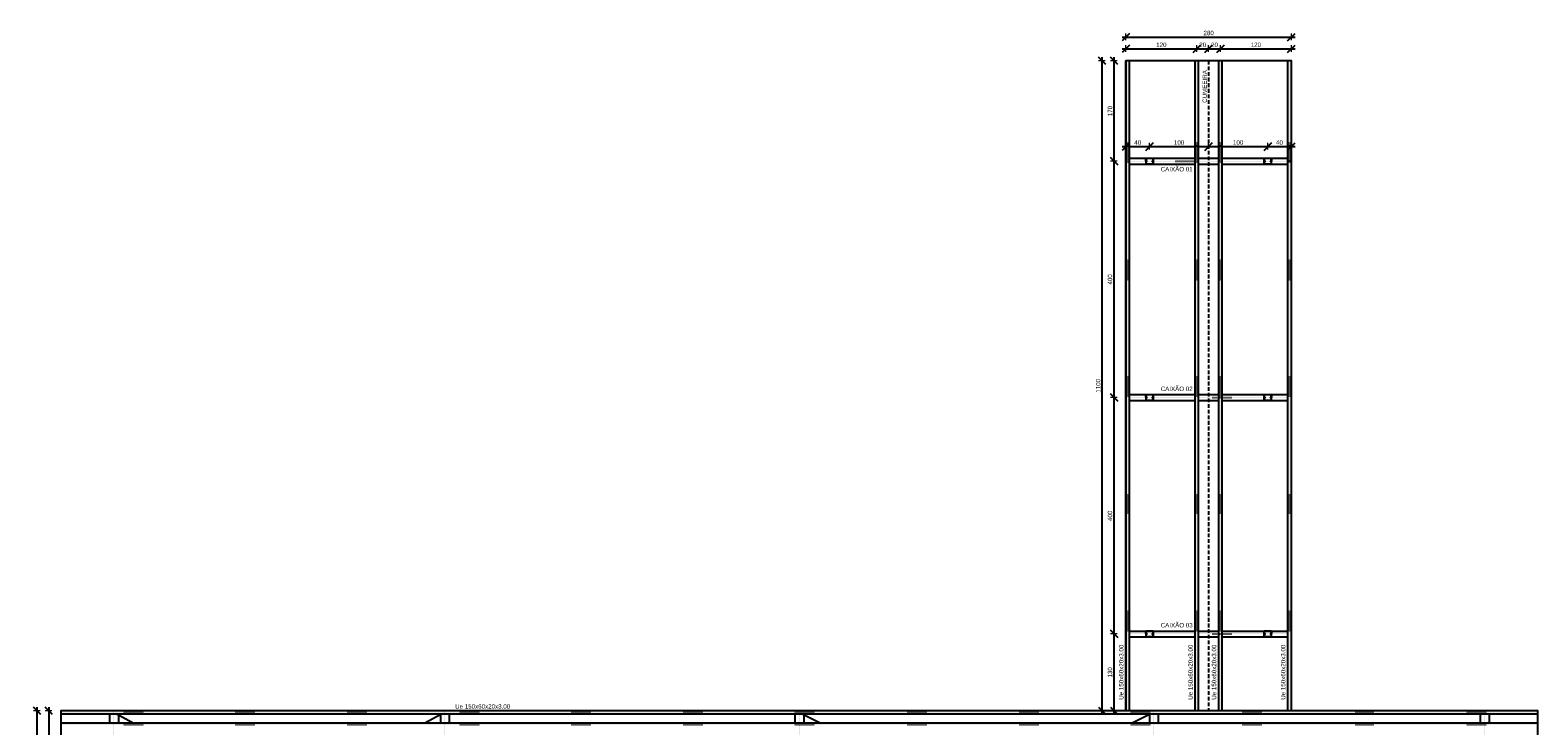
# Model space of a CAD drawing. Header units: millimetres. Extents: x 10789 to 19217, y 2620 to 5346.
# Tile 41 of 49: x 12840 to 15392, y 4169 to 5346. Entities that reach past the tile are written whole.
import ezdxf

# ---------------------------------------------------------------- set-up
doc = ezdxf.new("R2010")
doc.units = ezdxf.units.MM
doc.linetypes.add('DASHED2', pattern=[9.525, 6.35, -3.175])
doc.linetypes.add('DOT2', pattern=[3.175, 0, -3.175])
for name, color, linetype in [('CONTRAVENTAMENTO', 6, 'Continuous'), ('CUMEEIRA', 40, 'DASHED2'), ('PILARES', 3, 'Continuous'), ('TERÇA', 5, 'Continuous'), ('TERÇA EIXO', 5, 'DOT2'), ('TRELIÇA', 1, 'Continuous'), ('TRELIÇA EIXO', 89, 'DOT2')]:
    doc.layers.add(name, color=color, linetype=linetype)
doc.layers.add('FO-Cotas', color=4, linetype='Continuous', lineweight=5)
doc.styles.add('Annotative', font='arial.ttf')
doc.styles.add('MURILO', font='arial.ttf', dxfattribs={"height": 1.5})
doc.dimstyles.new('MURILO', dxfattribs={"dimscale": 0, "dimtxt": 1.5, "dimasz": 2.5, "dimexe": 1.25, "dimexo": 0, "dimtad": 1, "dimtxsty": 'Annotative', "dimblk": 'OBLIQUE', "dimcen": 2.5, "dimdle": 1.25, "dimclrd": 256, "dimclre": 256, "dimclrt": 7, "dimadec": 0, "dimazin": 0, "dimtfac": 1, "dimtmove": 0, "dimatfit": 3, "dimldrblk": 'OBLIQUE', "dimfxl": 1, "dimfxlon": 1, "dimtfillclr": 5, "dimlwe": -1, "dimarcsym": 0})

# ---------------------------------------------------------------- blocks, each defined once
blk = doc.blocks.new('_Oblique')
at = {"color": 0, "linetype": 'ByBlock', "lineweight": -2}
blk.add_line((-0.5, -0.5), (0.5, 0.5), dxfattribs=at)
blk = doc.blocks.new('*D173')
at = {"layer": 'Defpoints', "color": 0, "transparency": 16777216}
for p in [(12892.1, 4194.3), (12872.1, 4094.3), (12892.1, 4094.3)]:
    blk.add_point(p, dxfattribs=at)
at = {"layer": 'FO-Cotas', "transparency": 16777216}
for p, q in [((12877.1, 4194.3), (12865.9, 4194.3)), ((12877.1, 4094.3), (12865.9, 4094.3))]:
    blk.add_line(p, q, dxfattribs=at)
at = {"layer": 'FO-Cotas', "lineweight": -2, "transparency": 16777216}
blk.add_line((12872.1, 4200.6), (12872.1, 4088.1), dxfattribs=at)
at = {"layer": 'FO-Cotas', "lineweight": -2, "transparency": 16777216, "xscale": 12.5, "yscale": 12.5, "zscale": 12.5}
for p, rotation in [((12872.1, 4194.3), 90), ((12872.1, 4094.3), 270)]:
    blk.add_blockref('_Oblique', p, dxfattribs=dict(at, rotation=rotation))
at = {"layer": 'FO-Cotas', "color": 7, "transparency": 16777216, "insert": (12865.2, 4144.3), "char_height": 7.5, "attachment_point": 5, "rotation": 90, "style": 'Annotative'}
blk.add_mtext('100', dxfattribs=at)
blk = doc.blocks.new('*D190')
at = {"layer": 'Defpoints', "color": 0, "transparency": 16777216}
for p in [(12852.1, 4194.3), (12892.1, 4194.3), (12892.1, 2714.3)]:
    blk.add_point(p, dxfattribs=at)
at = {"layer": 'FO-Cotas', "transparency": 16777216}
for p, q in [((12857.1, 4194.3), (12845.9, 4194.3)), ((12857.1, 2714.3), (12845.9, 2714.3))]:
    blk.add_line(p, q, dxfattribs=at)
at = {"layer": 'FO-Cotas', "lineweight": -2, "transparency": 16777216}
blk.add_line((12852.1, 2708.1), (12852.1, 4200.6), dxfattribs=at)
at = {"layer": 'FO-Cotas', "lineweight": -2, "transparency": 16777216, "xscale": 12.5, "yscale": 12.5, "zscale": 12.5}
for p, rotation in [((12852.1, 4194.3), 90), ((12852.1, 2714.3), 270)]:
    blk.add_blockref('_Oblique', p, dxfattribs=dict(at, rotation=rotation))
at = {"layer": 'FO-Cotas', "color": 7, "transparency": 16777216, "insert": (12845.2, 3454.3), "char_height": 7.5, "attachment_point": 5, "rotation": 90, "style": 'Annotative'}
blk.add_mtext('1480', dxfattribs=at)
blk = doc.blocks.new('*D191')
at = {"layer": 'Defpoints', "color": 0, "transparency": 16777216}
for p in [(14674.9, 4324.3), (14697.9, 4324.3), (14697.9, 4194.3)]:
    blk.add_point(p, dxfattribs=at)
at = {"layer": 'FO-Cotas', "transparency": 16777216}
for p, q in [((14679.9, 4324.3), (14668.7, 4324.3)), ((14679.9, 4194.3), (14668.7, 4194.3))]:
    blk.add_line(p, q, dxfattribs=at)
at = {"layer": 'FO-Cotas', "lineweight": -2, "transparency": 16777216}
blk.add_line((14674.9, 4188.1), (14674.9, 4330.6), dxfattribs=at)
at = {"layer": 'FO-Cotas', "lineweight": -2, "transparency": 16777216, "xscale": 12.5, "yscale": 12.5, "zscale": 12.5}
for p, rotation in [((14674.9, 4324.3), 90), ((14674.9, 4194.3), 270)]:
    blk.add_blockref('_Oblique', p, dxfattribs=dict(at, rotation=rotation))
at = {"layer": 'FO-Cotas', "color": 7, "transparency": 16777216, "insert": (14668, 4259.3), "char_height": 7.5, "attachment_point": 5, "rotation": 90, "style": 'Annotative'}
blk.add_mtext('130', dxfattribs=at)
blk = doc.blocks.new('*D192')
at = {"layer": 'Defpoints', "color": 0, "transparency": 16777216}
for p in [(14674.9, 4724.3), (14697.9, 4724.3), (14697.9, 4324.3)]:
    blk.add_point(p, dxfattribs=at)
at = {"layer": 'FO-Cotas', "transparency": 16777216}
for p, q in [((14679.9, 4724.3), (14668.7, 4724.3)), ((14679.9, 4324.3), (14668.7, 4324.3))]:
    blk.add_line(p, q, dxfattribs=at)
at = {"layer": 'FO-Cotas', "lineweight": -2, "transparency": 16777216}
blk.add_line((14674.9, 4318.1), (14674.9, 4730.6), dxfattribs=at)
at = {"layer": 'FO-Cotas', "lineweight": -2, "transparency": 16777216, "xscale": 12.5, "yscale": 12.5, "zscale": 12.5}
for p, rotation in [((14674.9, 4724.3), 90), ((14674.9, 4324.3), 270)]:
    blk.add_blockref('_Oblique', p, dxfattribs=dict(at, rotation=rotation))
at = {"layer": 'FO-Cotas', "color": 7, "transparency": 16777216, "insert": (14668, 4524.3), "char_height": 7.5, "attachment_point": 5, "rotation": 90, "style": 'Annotative'}
blk.add_mtext('400', dxfattribs=at)
blk = doc.blocks.new('*D193')
at = {"layer": 'Defpoints', "color": 0, "transparency": 16777216}
for p in [(14674.9, 5124.3), (14697.9, 5124.3), (14697.9, 4724.3)]:
    blk.add_point(p, dxfattribs=at)
at = {"layer": 'FO-Cotas', "lineweight": -2, "transparency": 16777216}
blk.add_line((14674.9, 4718.1), (14674.9, 5130.6), dxfattribs=at)
at = {"layer": 'FO-Cotas', "transparency": 16777216}
for p, q in [((14679.9, 5124.3), (14668.7, 5124.3)), ((14679.9, 4724.3), (14668.7, 4724.3))]:
    blk.add_line(p, q, dxfattribs=at)
at = {"layer": 'FO-Cotas', "lineweight": -2, "transparency": 16777216, "xscale": 12.5, "yscale": 12.5, "zscale": 12.5}
for p, rotation in [((14674.9, 5124.3), 90), ((14674.9, 4724.3), 270)]:
    blk.add_blockref('_Oblique', p, dxfattribs=dict(at, rotation=rotation))
at = {"layer": 'FO-Cotas', "color": 7, "transparency": 16777216, "insert": (14668, 4924.3), "char_height": 7.5, "attachment_point": 5, "rotation": 90, "style": 'Annotative'}
blk.add_mtext('400', dxfattribs=at)
blk = doc.blocks.new('*D194')
at = {"layer": 'Defpoints', "color": 0, "transparency": 16777216}
for p in [(14674.9, 5294.3), (14694.9, 5294.3), (14697.9, 5124.3)]:
    blk.add_point(p, dxfattribs=at)
at = {"layer": 'FO-Cotas', "transparency": 16777216}
for p, q in [((14679.9, 5294.3), (14668.7, 5294.3)), ((14679.9, 5124.3), (14668.7, 5124.3))]:
    blk.add_line(p, q, dxfattribs=at)
at = {"layer": 'FO-Cotas', "lineweight": -2, "transparency": 16777216}
blk.add_line((14674.9, 5118.1), (14674.9, 5300.6), dxfattribs=at)
at = {"layer": 'FO-Cotas', "lineweight": -2, "transparency": 16777216, "xscale": 12.5, "yscale": 12.5, "zscale": 12.5}
for p, rotation in [((14674.9, 5294.3), 90), ((14674.9, 5124.3), 270)]:
    blk.add_blockref('_Oblique', p, dxfattribs=dict(at, rotation=rotation))
at = {"layer": 'FO-Cotas', "color": 7, "transparency": 16777216, "insert": (14668, 5209.3), "char_height": 7.5, "attachment_point": 5, "rotation": 90, "style": 'Annotative'}
blk.add_mtext('170', dxfattribs=at)
blk = doc.blocks.new('*D195')
at = {"layer": 'Defpoints', "color": 0, "transparency": 16777216}
for p in [(14654.9, 5294.3), (14694.9, 5294.3), (14694.9, 4194.3)]:
    blk.add_point(p, dxfattribs=at)
at = {"layer": 'FO-Cotas', "transparency": 16777216}
for p, q in [((14659.9, 5294.3), (14648.7, 5294.3)), ((14659.9, 4194.3), (14648.7, 4194.3))]:
    blk.add_line(p, q, dxfattribs=at)
at = {"layer": 'FO-Cotas', "lineweight": -2, "transparency": 16777216}
blk.add_line((14654.9, 4188.1), (14654.9, 5300.6), dxfattribs=at)
at = {"layer": 'FO-Cotas', "lineweight": -2, "transparency": 16777216, "xscale": 12.5, "yscale": 12.5, "zscale": 12.5}
for p, rotation in [((14654.9, 5294.3), 90), ((14654.9, 4194.3), 270)]:
    blk.add_blockref('_Oblique', p, dxfattribs=dict(at, rotation=rotation))
at = {"layer": 'FO-Cotas', "color": 7, "transparency": 16777216, "insert": (14648, 4744.3), "char_height": 7.5, "attachment_point": 5, "rotation": 90, "style": 'Annotative'}
blk.add_mtext('1100', dxfattribs=at)
blk = doc.blocks.new('*D196')
at = {"layer": 'Defpoints', "color": 0, "transparency": 16777216}
for p in [(14814.9, 5314.3), (14694.9, 5294.3), (14814.9, 5294.3)]:
    blk.add_point(p, dxfattribs=at)
at = {"layer": 'FO-Cotas', "lineweight": -2, "transparency": 16777216}
blk.add_line((14688.7, 5314.3), (14821.2, 5314.3), dxfattribs=at)
at = {"layer": 'FO-Cotas', "transparency": 16777216}
for p, q in [((14694.9, 5309.3), (14694.9, 5320.6)), ((14814.9, 5309.3), (14814.9, 5320.6))]:
    blk.add_line(p, q, dxfattribs=at)
at = {"layer": 'FO-Cotas', "lineweight": -2, "transparency": 16777216, "xscale": 12.5, "yscale": 12.5, "zscale": 12.5, "rotation": 180}
blk.add_blockref('_Oblique', (14694.9, 5314.3), dxfattribs=at)
at = {"layer": 'FO-Cotas', "lineweight": -2, "transparency": 16777216, "xscale": 12.5, "yscale": 12.5, "zscale": 12.5}
blk.add_blockref('_Oblique', (14814.9, 5314.3), dxfattribs=at)
at = {"layer": 'FO-Cotas', "color": 7, "transparency": 16777216, "insert": (14754.9, 5321.3), "char_height": 7.5, "attachment_point": 5, "style": 'Annotative'}
blk.add_mtext('120', dxfattribs=at)
blk = doc.blocks.new('*D197')
at = {"layer": 'Defpoints', "color": 0, "transparency": 16777216}
for p in [(14834.9, 5314.3), (14814.9, 5294.3), (14834.9, 5294.3)]:
    blk.add_point(p, dxfattribs=at)
at = {"layer": 'FO-Cotas', "lineweight": -2, "transparency": 16777216}
blk.add_line((14808.7, 5314.3), (14841.2, 5314.3), dxfattribs=at)
at = {"layer": 'FO-Cotas', "transparency": 16777216}
for p, q in [((14814.9, 5309.3), (14814.9, 5320.6)), ((14834.9, 5309.3), (14834.9, 5320.6))]:
    blk.add_line(p, q, dxfattribs=at)
at = {"layer": 'FO-Cotas', "lineweight": -2, "transparency": 16777216, "xscale": 12.5, "yscale": 12.5, "zscale": 12.5, "rotation": 180}
blk.add_blockref('_Oblique', (14814.9, 5314.3), dxfattribs=at)
at = {"layer": 'FO-Cotas', "lineweight": -2, "transparency": 16777216, "xscale": 12.5, "yscale": 12.5, "zscale": 12.5}
blk.add_blockref('_Oblique', (14834.9, 5314.3), dxfattribs=at)
at = {"layer": 'FO-Cotas', "color": 7, "transparency": 16777216, "insert": (14824.9, 5321.3), "char_height": 7.5, "attachment_point": 5, "style": 'Annotative'}
blk.add_mtext('20', dxfattribs=at)
blk = doc.blocks.new('*D198')
at = {"layer": 'Defpoints', "color": 0, "transparency": 16777216}
for p in [(14854.9, 5314.3), (14834.9, 5294.3), (14854.9, 5294.3)]:
    blk.add_point(p, dxfattribs=at)
at = {"layer": 'FO-Cotas', "lineweight": -2, "transparency": 16777216}
blk.add_line((14828.7, 5314.3), (14861.2, 5314.3), dxfattribs=at)
at = {"layer": 'FO-Cotas', "transparency": 16777216}
for p, q in [((14834.9, 5309.3), (14834.9, 5320.6)), ((14854.9, 5309.3), (14854.9, 5320.6))]:
    blk.add_line(p, q, dxfattribs=at)
at = {"layer": 'FO-Cotas', "lineweight": -2, "transparency": 16777216, "xscale": 12.5, "yscale": 12.5, "zscale": 12.5, "rotation": 180}
blk.add_blockref('_Oblique', (14834.9, 5314.3), dxfattribs=at)
at = {"layer": 'FO-Cotas', "lineweight": -2, "transparency": 16777216, "xscale": 12.5, "yscale": 12.5, "zscale": 12.5}
blk.add_blockref('_Oblique', (14854.9, 5314.3), dxfattribs=at)
at = {"layer": 'FO-Cotas', "color": 7, "transparency": 16777216, "insert": (14844.9, 5321.3), "char_height": 7.5, "attachment_point": 5, "style": 'Annotative'}
blk.add_mtext('20', dxfattribs=at)
blk = doc.blocks.new('*D199')
at = {"layer": 'Defpoints', "color": 0, "transparency": 16777216}
for p in [(14974.9, 5314.3), (14854.9, 5294.3), (14974.9, 5294.3)]:
    blk.add_point(p, dxfattribs=at)
at = {"layer": 'FO-Cotas', "lineweight": -2, "transparency": 16777216}
blk.add_line((14848.7, 5314.3), (14981.2, 5314.3), dxfattribs=at)
at = {"layer": 'FO-Cotas', "transparency": 16777216}
for p, q in [((14854.9, 5309.3), (14854.9, 5320.6)), ((14974.9, 5309.3), (14974.9, 5320.6))]:
    blk.add_line(p, q, dxfattribs=at)
at = {"layer": 'FO-Cotas', "lineweight": -2, "transparency": 16777216, "xscale": 12.5, "yscale": 12.5, "zscale": 12.5, "rotation": 180}
blk.add_blockref('_Oblique', (14854.9, 5314.3), dxfattribs=at)
at = {"layer": 'FO-Cotas', "lineweight": -2, "transparency": 16777216, "xscale": 12.5, "yscale": 12.5, "zscale": 12.5}
blk.add_blockref('_Oblique', (14974.9, 5314.3), dxfattribs=at)
at = {"layer": 'FO-Cotas', "color": 7, "transparency": 16777216, "insert": (14914.9, 5321.3), "char_height": 7.5, "attachment_point": 5, "style": 'Annotative'}
blk.add_mtext('120', dxfattribs=at)
blk = doc.blocks.new('*D200')
at = {"layer": 'Defpoints', "color": 0, "transparency": 16777216}
for p in [(14694.9, 5129.3), (14734.9, 5149), (14734.9, 5129.3)]:
    blk.add_point(p, dxfattribs=at)
at = {"layer": 'FO-Cotas', "transparency": 16777216}
for p, q in [((14694.9, 5144), (14694.9, 5155.3)), ((14734.9, 5144), (14734.9, 5155.3))]:
    blk.add_line(p, q, dxfattribs=at)
at = {"layer": 'FO-Cotas', "lineweight": -2, "transparency": 16777216}
blk.add_line((14688.7, 5149), (14741.2, 5149), dxfattribs=at)
at = {"layer": 'FO-Cotas', "lineweight": -2, "transparency": 16777216, "xscale": 12.5, "yscale": 12.5, "zscale": 12.5, "rotation": 180}
blk.add_blockref('_Oblique', (14694.9, 5149), dxfattribs=at)
at = {"layer": 'FO-Cotas', "lineweight": -2, "transparency": 16777216, "xscale": 12.5, "yscale": 12.5, "zscale": 12.5}
blk.add_blockref('_Oblique', (14734.9, 5149), dxfattribs=at)
at = {"layer": 'FO-Cotas', "color": 7, "transparency": 16777216, "insert": (14714.9, 5156), "char_height": 7.5, "attachment_point": 5, "style": 'Annotative'}
blk.add_mtext('40', dxfattribs=at)
blk = doc.blocks.new('*D201')
at = {"layer": 'Defpoints', "color": 0, "transparency": 16777216}
for p in [(14734.9, 5129.3), (14834.9, 5149), (14834.9, 5149)]:
    blk.add_point(p, dxfattribs=at)
at = {"layer": 'FO-Cotas', "transparency": 16777216}
for p, q in [((14734.9, 5144), (14734.9, 5155.3)), ((14834.9, 5149), (14834.9, 5155.3))]:
    blk.add_line(p, q, dxfattribs=at)
at = {"layer": 'FO-Cotas', "lineweight": -2, "transparency": 16777216}
blk.add_line((14728.7, 5149), (14841.2, 5149), dxfattribs=at)
at = {"layer": 'FO-Cotas', "lineweight": -2, "transparency": 16777216, "xscale": 12.5, "yscale": 12.5, "zscale": 12.5, "rotation": 180}
blk.add_blockref('_Oblique', (14734.9, 5149), dxfattribs=at)
at = {"layer": 'FO-Cotas', "lineweight": -2, "transparency": 16777216, "xscale": 12.5, "yscale": 12.5, "zscale": 12.5}
blk.add_blockref('_Oblique', (14834.9, 5149), dxfattribs=at)
at = {"layer": 'FO-Cotas', "color": 7, "transparency": 16777216, "insert": (14784.9, 5156), "char_height": 7.5, "attachment_point": 5, "style": 'Annotative'}
blk.add_mtext('100', dxfattribs=at)
blk = doc.blocks.new('*D202')
at = {"layer": 'Defpoints', "color": 0, "transparency": 16777216}
for p in [(14834.9, 5149), (14934.9, 5149), (14934.9, 5129.3)]:
    blk.add_point(p, dxfattribs=at)
at = {"layer": 'FO-Cotas', "transparency": 16777216}
for p, q in [((14834.9, 5149), (14834.9, 5155.3)), ((14934.9, 5144), (14934.9, 5155.3))]:
    blk.add_line(p, q, dxfattribs=at)
at = {"layer": 'FO-Cotas', "lineweight": -2, "transparency": 16777216}
blk.add_line((14828.7, 5149), (14941.2, 5149), dxfattribs=at)
at = {"layer": 'FO-Cotas', "lineweight": -2, "transparency": 16777216, "xscale": 12.5, "yscale": 12.5, "zscale": 12.5, "rotation": 180}
blk.add_blockref('_Oblique', (14834.9, 5149), dxfattribs=at)
at = {"layer": 'FO-Cotas', "lineweight": -2, "transparency": 16777216, "xscale": 12.5, "yscale": 12.5, "zscale": 12.5}
blk.add_blockref('_Oblique', (14934.9, 5149), dxfattribs=at)
at = {"layer": 'FO-Cotas', "color": 7, "transparency": 16777216, "insert": (14884.9, 5156), "char_height": 7.5, "attachment_point": 5, "style": 'Annotative'}
blk.add_mtext('100', dxfattribs=at)
blk = doc.blocks.new('*D203')
at = {"layer": 'Defpoints', "color": 0, "transparency": 16777216}
for p in [(14934.9, 5129.3), (14974.9, 5149), (14974.9, 5129.3)]:
    blk.add_point(p, dxfattribs=at)
at = {"layer": 'FO-Cotas', "transparency": 16777216}
for p, q in [((14934.9, 5144), (14934.9, 5155.3)), ((14974.9, 5144), (14974.9, 5155.3))]:
    blk.add_line(p, q, dxfattribs=at)
at = {"layer": 'FO-Cotas', "lineweight": -2, "transparency": 16777216}
blk.add_line((14928.7, 5149), (14981.2, 5149), dxfattribs=at)
at = {"layer": 'FO-Cotas', "lineweight": -2, "transparency": 16777216, "xscale": 12.5, "yscale": 12.5, "zscale": 12.5, "rotation": 180}
blk.add_blockref('_Oblique', (14934.9, 5149), dxfattribs=at)
at = {"layer": 'FO-Cotas', "lineweight": -2, "transparency": 16777216, "xscale": 12.5, "yscale": 12.5, "zscale": 12.5}
blk.add_blockref('_Oblique', (14974.9, 5149), dxfattribs=at)
at = {"layer": 'FO-Cotas', "color": 7, "transparency": 16777216, "insert": (14954.9, 5156), "char_height": 7.5, "attachment_point": 5, "style": 'Annotative'}
blk.add_mtext('40', dxfattribs=at)
blk = doc.blocks.new('*D204')
at = {"layer": 'Defpoints', "color": 0, "transparency": 16777216}
for p in [(14974.9, 5334.3), (14694.9, 5294.3), (14974.9, 5294.3)]:
    blk.add_point(p, dxfattribs=at)
at = {"layer": 'FO-Cotas', "lineweight": -2, "transparency": 16777216}
blk.add_line((14688.7, 5334.3), (14981.2, 5334.3), dxfattribs=at)
at = {"layer": 'FO-Cotas', "transparency": 16777216}
for p, q in [((14694.9, 5329.3), (14694.9, 5340.6)), ((14974.9, 5329.3), (14974.9, 5340.6))]:
    blk.add_line(p, q, dxfattribs=at)
at = {"layer": 'FO-Cotas', "lineweight": -2, "transparency": 16777216, "xscale": 12.5, "yscale": 12.5, "zscale": 12.5, "rotation": 180}
blk.add_blockref('_Oblique', (14694.9, 5334.3), dxfattribs=at)
at = {"layer": 'FO-Cotas', "lineweight": -2, "transparency": 16777216, "xscale": 12.5, "yscale": 12.5, "zscale": 12.5}
blk.add_blockref('_Oblique', (14974.9, 5334.3), dxfattribs=at)
at = {"layer": 'FO-Cotas', "color": 7, "transparency": 16777216, "insert": (14834.9, 5341.3), "char_height": 7.5, "attachment_point": 5, "style": 'Annotative'}
blk.add_mtext('280', dxfattribs=at)

msp = doc.modelspace()

# ---------------------------------------------------------------- hatches: boundary and pattern name
at = {"layer": 'PILARES'}
h = msp.add_hatch(color=256, dxfattribs=at)
h.dxf.hatch_style = 1
h.paths.add_polyline_path([(14741.18064, 5129.3173), (14728.68064, 5129.3173), (14728.68064, 5124.3173), (14730.38064, 5124.3173), (14730.38064, 5124.6173), (14728.98064, 5124.6173), (14728.98064, 5129.0173), (14740.88064, 5129.0173), (14740.88064, 5124.6173), (14739.48064, 5124.6173), (14739.48064, 5124.3173), (14741.18064, 5124.3173)])
h = msp.add_hatch(color=256, dxfattribs=at)
h.dxf.hatch_style = 1
h.paths.add_polyline_path([(14941.18064, 5129.3173), (14928.68064, 5129.3173), (14928.68064, 5124.3173), (14930.38064, 5124.3173), (14930.38064, 5124.6173), (14928.98064, 5124.6173), (14928.98064, 5129.0173), (14940.88064, 5129.0173), (14940.88064, 5124.6173), (14939.48064, 5124.6173), (14939.48064, 5124.3173), (14941.18064, 5124.3173)])
h = msp.add_hatch(color=256, dxfattribs=at)
h.dxf.hatch_style = 1
h.paths.add_polyline_path([(14739.48064, 5124.3173), (14739.48064, 5124.0173), (14740.88064, 5124.0173), (14740.88064, 5119.6173), (14728.98064, 5119.6173), (14728.98064, 5124.0173), (14730.38064, 5124.0173), (14730.38064, 5124.3173), (14728.68064, 5124.3173), (14728.68064, 5119.3173), (14741.18064, 5119.3173), (14741.18064, 5124.3173)])
h = msp.add_hatch(color=256, dxfattribs=at)
h.dxf.hatch_style = 1
h.paths.add_polyline_path([(14939.48064, 5124.3173), (14939.48064, 5124.0173), (14940.88064, 5124.0173), (14940.88064, 5119.6173), (14928.98064, 5119.6173), (14928.98064, 5124.0173), (14930.38064, 5124.0173), (14930.38064, 5124.3173), (14928.68064, 5124.3173), (14928.68064, 5119.3173), (14941.18064, 5119.3173), (14941.18064, 5124.3173)])
h = msp.add_hatch(color=256, dxfattribs=at)
h.dxf.hatch_style = 1
h.paths.add_polyline_path([(14741.18064, 4729.3173), (14728.68064, 4729.3173), (14728.68064, 4724.3173), (14730.38064, 4724.3173), (14730.38064, 4724.6173), (14728.98064, 4724.6173), (14728.98064, 4729.0173), (14740.88064, 4729.0173), (14740.88064, 4724.6173), (14739.48064, 4724.6173), (14739.48064, 4724.3173), (14741.18064, 4724.3173)])
h = msp.add_hatch(color=256, dxfattribs=at)
h.dxf.hatch_style = 1
h.paths.add_polyline_path([(14739.48064, 4724.3173), (14739.48064, 4724.0173), (14740.88064, 4724.0173), (14740.88064, 4719.6173), (14728.98064, 4719.6173), (14728.98064, 4724.0173), (14730.38064, 4724.0173), (14730.38064, 4724.3173), (14728.68064, 4724.3173), (14728.68064, 4719.3173), (14741.18064, 4719.3173), (14741.18064, 4724.3173)])
h = msp.add_hatch(color=256, dxfattribs=at)
h.dxf.hatch_style = 1
h.paths.add_polyline_path([(14941.18064, 4729.3173), (14928.68064, 4729.3173), (14928.68064, 4724.3173), (14930.38064, 4724.3173), (14930.38064, 4724.6173), (14928.98064, 4724.6173), (14928.98064, 4729.0173), (14940.88064, 4729.0173), (14940.88064, 4724.6173), (14939.48064, 4724.6173), (14939.48064, 4724.3173), (14941.18064, 4724.3173)])
h = msp.add_hatch(color=256, dxfattribs=at)
h.dxf.hatch_style = 1
h.paths.add_polyline_path([(14939.48064, 4724.3173), (14939.48064, 4724.0173), (14940.88064, 4724.0173), (14940.88064, 4719.6173), (14928.98064, 4719.6173), (14928.98064, 4724.0173), (14930.38064, 4724.0173), (14930.38064, 4724.3173), (14928.68064, 4724.3173), (14928.68064, 4719.3173), (14941.18064, 4719.3173), (14941.18064, 4724.3173)])
h = msp.add_hatch(color=256, dxfattribs=at)
h.dxf.hatch_style = 1
h.paths.add_polyline_path([(14741.18064, 4329.3173), (14728.68064, 4329.3173), (14728.68064, 4324.3173), (14730.38064, 4324.3173), (14730.38064, 4324.6173), (14728.98064, 4324.6173), (14728.98064, 4329.0173), (14740.88064, 4329.0173), (14740.88064, 4324.6173), (14739.48064, 4324.6173), (14739.48064, 4324.3173), (14741.18064, 4324.3173)])
h = msp.add_hatch(color=256, dxfattribs=at)
h.dxf.hatch_style = 1
h.paths.add_polyline_path([(14739.48064, 4324.3173), (14739.48064, 4324.0173), (14740.88064, 4324.0173), (14740.88064, 4319.6173), (14728.98064, 4319.6173), (14728.98064, 4324.0173), (14730.38064, 4324.0173), (14730.38064, 4324.3173), (14728.68064, 4324.3173), (14728.68064, 4319.3173), (14741.18064, 4319.3173), (14741.18064, 4324.3173)])
h = msp.add_hatch(color=256, dxfattribs=at)
h.dxf.hatch_style = 1
h.paths.add_polyline_path([(14941.18064, 4329.3173), (14928.68064, 4329.3173), (14928.68064, 4324.3173), (14930.38064, 4324.3173), (14930.38064, 4324.6173), (14928.98064, 4324.6173), (14928.98064, 4329.0173), (14940.88064, 4329.0173), (14940.88064, 4324.6173), (14939.48064, 4324.6173), (14939.48064, 4324.3173), (14941.18064, 4324.3173)])
h = msp.add_hatch(color=256, dxfattribs=at)
h.dxf.hatch_style = 1
h.paths.add_polyline_path([(14939.48064, 4324.3173), (14939.48064, 4324.0173), (14940.88064, 4324.0173), (14940.88064, 4319.6173), (14928.98064, 4319.6173), (14928.98064, 4324.0173), (14930.38064, 4324.0173), (14930.38064, 4324.3173), (14928.68064, 4324.3173), (14928.68064, 4319.3173), (14941.18064, 4319.3173), (14941.18064, 4324.3173)])

# ---------------------------------------------------------------- linework, layer by layer
msp.add_lwpolyline([(14974.93064, 4194.3173), (14974.93064, 5294.3173), (14694.93064, 5294.3173), (14694.93064, 4194.3173)])
msp.add_lwpolyline([(12892.11884, 2714.3173), (15392.11884, 2714.3173), (15392.11884, 4194.3173), (12892.11884, 4194.3173)], close=True)
at = {"layer": 'CONTRAVENTAMENTO'}
for p, q in [((12987.77541, 4188.3173), (13016.05824, 4173.3173)), ((13536.46228, 4188.3173), (13508.17945, 4173.3173)), ((14148.17945, 4188.3173), (14178.48248, 4173.3173)), ((14736.05824, 4188.3173), (14705.75521, 4173.3173))]:
    msp.add_line(p, q, dxfattribs=at)
at = {"layer": 'CUMEEIRA'}
msp.add_line((14834.93064, 5294.3173), (14834.93064, 4194.3173), dxfattribs=at)
at = {"layer": 'PILARES'}
for points in [[(14730.38064, 5124.3173), (14728.68064, 5124.3173), (14728.68064, 5129.3173), (14741.18064, 5129.3173), (14741.18064, 5124.3173), (14739.48064, 5124.3173), (14739.48064, 5124.6173), (14740.88064, 5124.6173), (14740.88064, 5129.0173), (14728.98064, 5129.0173), (14728.98064, 5124.6173), (14730.38064, 5124.6173)], [(14930.38064, 5124.3173), (14928.68064, 5124.3173), (14928.68064, 5129.3173), (14941.18064, 5129.3173), (14941.18064, 5124.3173), (14939.48064, 5124.3173), (14939.48064, 5124.6173), (14940.88064, 5124.6173), (14940.88064, 5129.0173), (14928.98064, 5129.0173), (14928.98064, 5124.6173), (14930.38064, 5124.6173)], [(14730.38064, 5124.3173), (14728.68064, 5124.3173), (14728.68064, 5119.3173), (14741.18064, 5119.3173), (14741.18064, 5124.3173), (14739.48064, 5124.3173), (14739.48064, 5124.0173), (14740.88064, 5124.0173), (14740.88064, 5119.6173), (14728.98064, 5119.6173), (14728.98064, 5124.0173), (14730.38064, 5124.0173)], [(14930.38064, 5124.3173), (14928.68064, 5124.3173), (14928.68064, 5119.3173), (14941.18064, 5119.3173), (14941.18064, 5124.3173), (14939.48064, 5124.3173), (14939.48064, 5124.0173), (14940.88064, 5124.0173), (14940.88064, 5119.6173), (14928.98064, 5119.6173), (14928.98064, 5124.0173), (14930.38064, 5124.0173)], [(14730.38064, 4724.3173), (14728.68064, 4724.3173), (14728.68064, 4729.3173), (14741.18064, 4729.3173), (14741.18064, 4724.3173), (14739.48064, 4724.3173), (14739.48064, 4724.6173), (14740.88064, 4724.6173), (14740.88064, 4729.0173), (14728.98064, 4729.0173), (14728.98064, 4724.6173), (14730.38064, 4724.6173)], [(14730.38064, 4724.3173), (14728.68064, 4724.3173), (14728.68064, 4719.3173), (14741.18064, 4719.3173), (14741.18064, 4724.3173), (14739.48064, 4724.3173), (14739.48064, 4724.0173), (14740.88064, 4724.0173), (14740.88064, 4719.6173), (14728.98064, 4719.6173), (14728.98064, 4724.0173), (14730.38064, 4724.0173)], [(14930.38064, 4724.3173), (14928.68064, 4724.3173), (14928.68064, 4729.3173), (14941.18064, 4729.3173), (14941.18064, 4724.3173), (14939.48064, 4724.3173), (14939.48064, 4724.6173), (14940.88064, 4724.6173), (14940.88064, 4729.0173), (14928.98064, 4729.0173), (14928.98064, 4724.6173), (14930.38064, 4724.6173)], [(14930.38064, 4724.3173), (14928.68064, 4724.3173), (14928.68064, 4719.3173), (14941.18064, 4719.3173), (14941.18064, 4724.3173), (14939.48064, 4724.3173), (14939.48064, 4724.0173), (14940.88064, 4724.0173), (14940.88064, 4719.6173), (14928.98064, 4719.6173), (14928.98064, 4724.0173), (14930.38064, 4724.0173)], [(14730.38064, 4324.3173), (14728.68064, 4324.3173), (14728.68064, 4329.3173), (14741.18064, 4329.3173), (14741.18064, 4324.3173), (14739.48064, 4324.3173), (14739.48064, 4324.6173), (14740.88064, 4324.6173), (14740.88064, 4329.0173), (14728.98064, 4329.0173), (14728.98064, 4324.6173), (14730.38064, 4324.6173)], [(14730.38064, 4324.3173), (14728.68064, 4324.3173), (14728.68064, 4319.3173), (14741.18064, 4319.3173), (14741.18064, 4324.3173), (14739.48064, 4324.3173), (14739.48064, 4324.0173), (14740.88064, 4324.0173), (14740.88064, 4319.6173), (14728.98064, 4319.6173), (14728.98064, 4324.0173), (14730.38064, 4324.0173)], [(14930.38064, 4324.3173), (14928.68064, 4324.3173), (14928.68064, 4329.3173), (14941.18064, 4329.3173), (14941.18064, 4324.3173), (14939.48064, 4324.3173), (14939.48064, 4324.6173), (14940.88064, 4324.6173), (14940.88064, 4329.0173), (14928.98064, 4329.0173), (14928.98064, 4324.6173), (14930.38064, 4324.6173)], [(14930.38064, 4324.3173), (14928.68064, 4324.3173), (14928.68064, 4319.3173), (14941.18064, 4319.3173), (14941.18064, 4324.3173), (14939.48064, 4324.3173), (14939.48064, 4324.0173), (14940.88064, 4324.0173), (14940.88064, 4319.6173), (14928.98064, 4319.6173), (14928.98064, 4324.0173), (14930.38064, 4324.0173)]]:
    msp.add_lwpolyline(points, close=True, dxfattribs=at)
at = {"layer": 'TERÇA'}
for p, q in [((14694.93064, 4194.3173), (14694.93064, 5294.3173)), ((14700.93064, 4194.3173), (14700.93064, 5294.3173)), ((14811.93064, 4194.3173), (14811.93064, 5294.3173)), ((14817.93064, 4194.3173), (14817.93064, 5294.3173)), ((14851.93064, 4194.3173), (14851.93064, 5294.3173)), ((14857.93064, 4194.3173), (14857.93064, 5294.3173)), ((14968.93064, 4194.3173), (14968.93064, 5294.3173)), ((14974.93064, 4194.3173), (14974.93064, 5294.3173)), ((15392.11884, 4194.3173), (12892.11884, 4194.3173)), ((15392.11884, 4188.3173), (12892.11884, 4188.3173)), ((15392.11884, 4173.3173), (12892.11884, 4173.3173))]:
    msp.add_line(p, q, dxfattribs=at)
at = {"layer": 'TERÇA EIXO', "ltscale": 0.5}
for p, q in [((14697.93064, 4194.3173), (14697.93064, 5294.3173)), ((14814.93064, 4194.3173), (14814.93064, 5294.3173)), ((14854.93064, 4194.3173), (14854.93064, 5294.3173)), ((14971.93064, 4194.3173), (14971.93064, 5294.3173)), ((15392.11884, 4191.3173), (12892.11884, 4191.3173)), ((15392.11884, 4170.3173), (12892.11884, 4170.3173))]:
    msp.add_line(p, q, dxfattribs=at)
at = {"layer": 'TRELIÇA'}
for p, q in [((14700.93064, 5129.3173), (14811.93064, 5129.3173)), ((14817.93064, 5129.3173), (14851.93064, 5129.3173)), ((14857.93064, 5129.3173), (14968.93064, 5129.3173)), ((14700.93064, 5119.3173), (14811.93064, 5119.3173)), ((14817.93064, 5119.3173), (14851.93064, 5119.3173)), ((14857.93064, 5119.3173), (14968.93064, 5119.3173)), ((14700.93064, 4729.3173), (14811.93064, 4729.3173)), ((14817.93064, 4729.3173), (14851.93064, 4729.3173)), ((14857.93064, 4729.3173), (14968.93064, 4729.3173)), ((14700.93064, 4719.3173), (14811.93064, 4719.3173)), ((14817.93064, 4719.3173), (14851.93064, 4719.3173)), ((14857.93064, 4719.3173), (14968.93064, 4719.3173)), ((14700.93064, 4329.3173), (14811.93064, 4329.3173)), ((14700.93064, 4319.3173), (14811.93064, 4319.3173)), ((14817.93064, 4329.3173), (14851.93064, 4329.3173)), ((14817.93064, 4319.3173), (14851.93064, 4319.3173)), ((14857.93064, 4329.3173), (14968.93064, 4329.3173)), ((14857.93064, 4319.3173), (14968.93064, 4319.3173)), ((12974.61884, 4188.3173), (12974.61884, 4173.3173)), ((12989.61884, 4188.3173), (12989.61884, 4173.3173)), ((13534.61884, 4188.3173), (13534.61884, 4173.3173)), ((13549.61884, 4188.3173), (13549.61884, 4173.3173)), ((14134.61884, 4188.3173), (14134.61884, 4173.3173)), ((14149.61884, 4188.3173), (14149.61884, 4173.3173)), ((14734.61884, 4188.3173), (14734.61884, 4173.3173)), ((14749.61884, 4188.3173), (14749.61884, 4173.3173)), ((15294.61884, 4188.3173), (15294.61884, 4173.3173)), ((15309.61884, 4188.3173), (15309.61884, 4173.3173))]:
    msp.add_line(p, q, dxfattribs=at)
at = {"layer": 'TRELIÇA EIXO', "ltscale": 0.5}
for p, q in [((14700.93064, 5124.3173), (14974.93064, 5124.3173)), ((14694.93064, 4724.3173), (14974.93064, 4724.3173)), ((14694.93064, 4324.3173), (14974.93064, 4324.3173)), ((12982.11884, 4194.3173), (12982.11884, 2714.3173)), ((13542.11884, 4194.3173), (13542.11884, 2714.3173)), ((14142.11884, 4194.3173), (14142.11884, 2714.3173)), ((14742.11884, 4194.3173), (14742.11884, 2714.3173)), ((15302.11884, 4194.3173), (15302.11884, 2714.3173))]:
    msp.add_line(p, q, dxfattribs=at)

# ---------------------------------------------------------------- texts
at = {"style": 'MURILO'}
for s, p in [('CUMEEIRA', (14832.08447, 5223.1594)), ('Ue 150x60x20x3.00', (14690.80558, 4213.0007)), ('Ue 150x60x20x3.00', (14807.80558, 4213.0007)), ('Ue 150x60x20x3.00', (14847.80558, 4213.0007)), ('Ue 150x60x20x3.00', (14964.80558, 4213.0007))]:
    msp.add_text(s, height=7.5, rotation=90, dxfattribs=at).set_placement(p)
for s, p in [('CAIXÃO 01', (14753.78573, 5107.06023)), ('CAIXÃO 02', (14753.78573, 4735.37191)), ('CAIXÃO 03', (14753.78573, 4335.37191)), ('Ue 150x60x20x3.00', (13559.61884, 4197.95921))]:
    msp.add_text(s, height=7.5, dxfattribs=at).set_placement(p)

# ---------------------------------------------------------------- dimensions: what is measured, and where the dimension line sits
at = {"layer": 'FO-Cotas'}
for base, p1, p2, override, picture, middle in [((14974.93064, 5334.3173), (14694.93064, 5294.3173), (14974.93064, 5294.3173), {"dimscale": 0, "dimtix": 0, "dimtofl": 1, "dimtmove": 0, "dimatfit": 3}, '*D204', (14834.93064, 5341.2716)), ((14814.93064, 5314.3173), (14694.93064, 5294.3173), (14814.93064, 5294.3173), {"dimscale": 0, "dimtix": 0, "dimtofl": 1, "dimtmove": 0, "dimatfit": 3}, '*D196', (14754.93064, 5321.2716)), ((14834.93064, 5314.3173), (14814.93064, 5294.3173), (14834.93064, 5294.3173), {"dimscale": 0, "dimtix": 0, "dimtofl": 1, "dimtmove": 1, "dimatfit": 3}, '*D197', (14824.93064, 5321.2716)), ((14854.93064, 5314.3173), (14834.93064, 5294.3173), (14854.93064, 5294.3173), {"dimscale": 0, "dimtix": 0, "dimtofl": 1, "dimtmove": 1, "dimatfit": 3}, '*D198', (14844.93064, 5321.2716)), ((14974.93064, 5314.3173), (14854.93064, 5294.3173), (14974.93064, 5294.3173), {"dimscale": 0, "dimtix": 0, "dimtofl": 1, "dimtmove": 1, "dimatfit": 3}, '*D199', (14914.93064, 5321.2716)), ((14734.93064, 5149.0173), (14694.93064, 5129.3173), (14734.93064, 5129.3173), {"dimscale": 0, "dimtix": 0, "dimtofl": 1, "dimtmove": 0, "dimatfit": 3}, '*D200', (14714.93064, 5155.9716)), ((14834.93064, 5149.0173), (14734.93064, 5129.3173), (14834.93064, 5149.0173), {"dimscale": 0, "dimtix": 0, "dimtofl": 1, "dimtmove": 1, "dimatfit": 3}, '*D201', (14784.93064, 5155.9716)), ((14934.93064, 5149.0173), (14834.93064, 5149.0173), (14934.93064, 5129.3173), {"dimscale": 0, "dimtix": 0, "dimtofl": 1, "dimtmove": 1, "dimatfit": 3}, '*D202', (14884.93064, 5155.9716)), ((14974.93064, 5149.0173), (14934.93064, 5129.3173), (14974.93064, 5129.3173), {"dimscale": 0, "dimtix": 0, "dimtofl": 1, "dimtmove": 1, "dimatfit": 3}, '*D203', (14954.93064, 5155.9716))]:
    dim = msp.add_linear_dim(base=base, p1=p1, p2=p2, dimstyle='MURILO', override=override, dxfattribs=at)
    dim.commit()
    dim.dimension.update_dxf_attribs({"geometry": picture, "text_midpoint": middle})
for base, p1, p2, override, picture, middle in [((14654.93064, 5294.3173), (14694.93064, 4194.3173), (14694.93064, 5294.3173), {"dimscale": 0, "dimtix": 0, "dimtofl": 1, "dimtmove": 0, "dimatfit": 3}, '*D195', (14647.97635, 4744.3173)), ((14674.93064, 5294.3173), (14697.93064, 5124.3173), (14694.93064, 5294.3173), {"dimscale": 0, "dimtix": 0, "dimtofl": 1, "dimtmove": 1, "dimatfit": 3}, '*D194', (14667.97635, 5209.3173)), ((14674.93064, 5124.3173), (14697.93064, 4724.3173), (14697.93064, 5124.3173), {"dimscale": 0, "dimtix": 0, "dimtofl": 1, "dimtmove": 1, "dimatfit": 3}, '*D193', (14667.97635, 4924.3173)), ((14674.93064, 4724.3173), (14697.93064, 4324.3173), (14697.93064, 4724.3173), {"dimscale": 0, "dimtix": 0, "dimtofl": 1, "dimtmove": 1, "dimatfit": 3}, '*D192', (14667.97635, 4524.3173)), ((14674.93064, 4324.3173), (14697.93064, 4194.3173), (14697.93064, 4324.3173), {"dimscale": 0, "dimtix": 0, "dimtofl": 1, "dimtmove": 0, "dimatfit": 3}, '*D191', (14667.97379, 4259.3173)), ((12852.11884, 4194.3173), (12892.11884, 2714.3173), (12892.11884, 4194.3173), {"dimscale": 0, "dimtix": 0, "dimtofl": 1, "dimtmove": 0, "dimatfit": 3}, '*D190', (12845.16455, 3454.3173)), ((12872.11884, 4094.3173), (12892.11884, 4194.3173), (12892.11884, 4094.3173), {"dimscale": 0, "dimtix": 0, "dimtofl": 1, "dimtmove": 0, "dimatfit": 3}, '*D173', (12865.16455, 4144.3173))]:
    dim = msp.add_linear_dim(base=base, p1=p1, p2=p2, angle=90, dimstyle='MURILO', override=override, dxfattribs=at)
    dim.commit()
    dim.dimension.update_dxf_attribs({"geometry": picture, "text_midpoint": middle})

doc.saveas('drawing.dxf')
